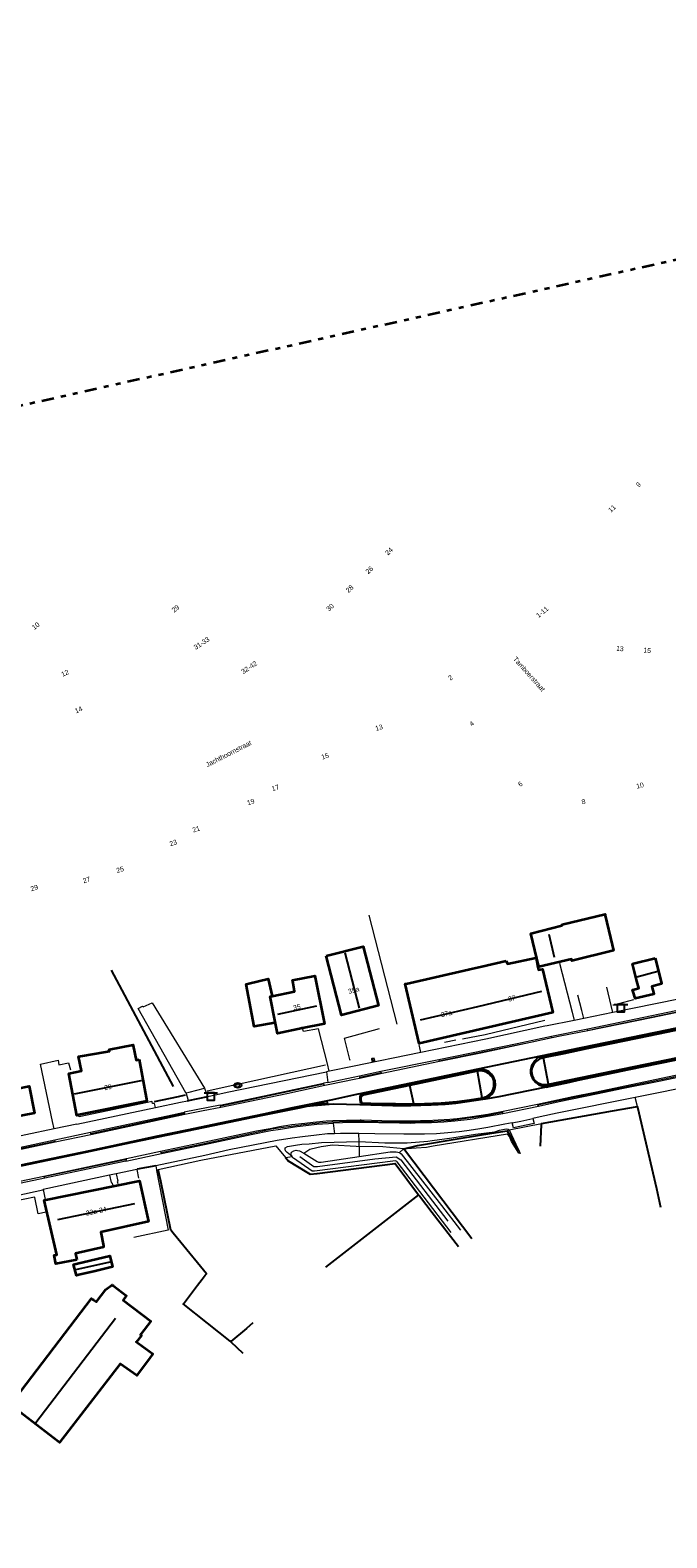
# Model space of a CAD drawing. Header units: metres. Extents: x 169249 to 194689, y 406250 to 412203.
# Tile 224 of 256: x 183950 to 184080, y 409754 to 410063. Entities that reach past the tile are written whole.
import ezdxf
from ezdxf.enums import TextEntityAlignment as Align

# ---------------------------------------------------------------- set-up
doc = ezdxf.new("R2010")
doc.units = ezdxf.units.M
doc.linetypes.add('BGT_NLCS_N264$0$AL-TEKENBLADGRENS', pattern=[11.5, 2.5, -1.5, 1, -1.5, 1, -1.5, 2.5])
doc.layers.get('0').update_dxf_attribs({"linetype": 'CONTINUOUS'})
for name, color, linetype, lineweight in [('BGT_NLCS_N264$0$B-WE-GW-TALUD_KRUIN-G', 252, 'CONTINUOUS', 18), ('BGT_NLCS_N264$0$B-WE-GW-TALUD_TEEN-G', 252, 'CONTINUOUS', 18), ('BGT_NLCS_N264$0$B-WE-GW-WATERGANG_INSTEEK-G', 252, 'CONTINUOUS', 18), ('BGT_NLCS_N264$0$B-WE-GW-WATERGANG_SLOOT_BODEM-G', 252, 'CONTINUOUS', 18), ('BGT_NLCS_N264$0$B-WE-IE-TERREINAFSCHEIDING_KUNSTMATIG_HEKWERK-G', 252, 'BGT_NLCS_N264$0$IE-TERREINAFSCHEIDING-KUNSTMATIG', 18), ('BGT_NLCS_N264$0$B-WE-IE-TERREINAFSCHEIDING_KUNSTMATIG_MUUR-G', 252, 'BGT_NLCS_N264$0$IE-TERREINAFSCHEIDING-KUNSTMATIG-DICHT', 18), ('BGT_NLCS_N264$0$B-WE-OG-TOPOGRAFIE_BEBOUWING-G', 252, 'CONTINUOUS', 35), ('BGT_NLCS_N264$0$B-WE-OG-TOPOGRAFIE_TERREIN_AGRARISCH-GV', 252, 'CONTINUOUS', 18), ('BGT_NLCS_N264$0$B-WE-OG-TOPOGRAFIE_TERREIN_ONBEGROEID-GV', 252, 'CONTINUOUS', 18), ('BGT_NLCS_N264$0$B-WE-OG-TOPOGRAFIE_WEG_BERM-GV', 252, 'CONTINUOUS', 18), ('BGT_NLCS_N264$0$B-WE-OG-TOPOGRAFIE_WEG_RIJWEG-GV', 252, 'CONTINUOUS', 18), ('BGT_NLCS_N264$0$B-WE-OG-TOPOGRAFIE_WEG_RIJWIELPAD-GV', 252, 'CONTINUOUS', 18), ('BGT_NLCS_N264$0$B-WE-OG-TOPOGRAFIE_WEG_VERHARD-G', 252, 'CONTINUOUS', 18), ('BGT_NLCS_N264$0$B-WE-OG-TOPOGRAFIE_WEG_VOETPAD-GV', 252, 'CONTINUOUS', 18), ('BGT_NLCS_N264$0$B-WE-VW-VERKEERSTEKEN_BORD-S', 252, 'CONTINUOUS', 25), ('BGT_NLCS_N264$0$X-XX-AL-TEKENBLADGRENS-G', 252, 'BGT_NLCS_N264$0$AL-TEKENBLADGRENS', 35), ('X-XX-AL-REFERENTIE-G', 7, 'CONTINUOUS', 18)]:
    doc.layers.add(name, color=color, linetype=linetype, lineweight=lineweight)
for name, color, linetype in [('BGT_NLCS_N264$0$B-WE-IE-TERREINAFSCHEIDING_KUNSTMATIG_HEKWERK_RASTER-G', 252, 'CONTINUOUS'), ('BGT_NLCS_N264$0$B-WE-KG-KADASTRAAL_NOK-G', 252, 'CONTINUOUS'), ('BGT_NLCS_N264$0$B-WE-KL-WATER_BRANDLEIDING_PUT-S', 252, 'CONTINUOUS'), ('BGT_NLCS_N264$0$B-WE-OG-TOPOGRAFIE_WEG_INRIT-GV', 252, 'CONTINUOUS'), ('BGT_NLCS_N264$0$B-WE-OG-TOPOGRAFIE_WEG_VERKEERSEILAND-GV', 252, 'CONTINUOUS'), ('BGT_NLCS_N264$0$B-WE-VH-VERHARDING_ROOSTER-G', 252, 'CONTINUOUS'), ('BGT_NLCS_N264$0$B-WE-VW-MARKERING-G', 252, 'CONTINUOUS'), ('BGT_NLCS_N264$0$Label_Nummeraanduidingreeks', 252, 'CONTINUOUS'), ('BGT_NLCS_N264$0$Label_Openbareruimte', 252, 'CONTINUOUS')]:
    doc.layers.add(name, color=color, linetype=linetype)
doc.styles.add('BGT_NLCS_N264$0$NLCS-ISO', font='NLCS-ISO.ttf')
doc.styles.add('BGT_NLCS_N264$0$STANDARD', font='txt')
doc.linetypes.add('BGT_NLCS_N264$0$IE-TERREINAFSCHEIDING-KUNSTMATIG', pattern='A,4,[82,NLCS.SHX,S=0.75,R=90,X=0,Y=0],4,-2', length=10)
doc.linetypes.add('BGT_NLCS_N264$0$IE-TERREINAFSCHEIDING-KUNSTMATIG-DICHT', pattern='A,8,-1,[82,NLCS.SHX,S=0.75,R=90,X=0,Y=0],-1', length=10)

# ---------------------------------------------------------------- blocks, each defined once
blk = doc.blocks.new('BGT_NLCS_N264$0$SVW-VERKEERSTEKEN_BORD_ANWB-SO')
blk.add_line((-1.375, 0), (1.375, 0))
at = {"flags": 128}
blk.add_lwpolyline([(-0.75, 0), (-0.75, -1.5), (0.75, -1.5), (0.75, 0)], close=True, dxfattribs=at)
blk = doc.blocks.new('BGT_NLCS_N264$0$SIE-WEG_STRAATPOT_BRANDKRAAN-SO')
blk.add_ellipse((0, 0), major_axis=(-0.729, 0), ratio=0.685994)
at = {"style": 'BGT_NLCS_N264$0$NLCS-ISO'}
blk.add_text('BR', height=0.4, dxfattribs=at).set_placement((-0.3, -0.15))
blk = doc.blocks.new('BGT_NLCS_N264')
at = {"layer": 'BGT_NLCS_N264$0$B-WE-GW-TALUD_KRUIN-G'}
blk.add_line((184048.09, 409837.34, 11.77), (184050.32, 409832.53, 11.29), dxfattribs=at)
at = {"layer": 'BGT_NLCS_N264$0$B-WE-GW-TALUD_TEEN-G'}
blk.add_polyline3d([(184050.32, 409832.53, 11.29), (184050.06, 409832.56, 11.33), (184048.57, 409834.98, 11.35), (184048.13, 409835.98, 11.43), (184047.83, 409836.38, 11.43), (184047.7, 409836.45, 11.44), (184032.52, 409833.97, 11.31), (184031.14, 409833.75, 11.3), (184029.05, 409833.57, 11.32), (184027.19, 409833.42, 11.34), (184026.47, 409833.47, 11.36)], dxfattribs=at)
at = {"layer": 'BGT_NLCS_N264$0$B-WE-GW-WATERGANG_INSTEEK-G'}
for points in [[(184025.58, 409832.72, 11.32), (184025.94, 409832.45, 11.33), (184034.2, 409821.83, 11.33), (184038.11, 409816.77, 11.32)], [(184036.17, 409816.28, 11.32), (184025.16, 409830.79, 11.34), (184025.03, 409830.89, 11.36), (184024.8, 409830.96, 11.36), (184008.19, 409828.85, 11.48), (184007.72, 409828.87, 11.49), (184003.87, 409831.56, 11.43), (184003.79, 409831.61, 11.43), (184003.61, 409831.91, 11.44)]]:
    blk.add_polyline3d(points, dxfattribs=at)
at = {"layer": 'BGT_NLCS_N264$0$B-WE-GW-WATERGANG_SLOOT_BODEM-G'}
blk.add_polyline3d([(184005.17, 409831.89, 10.64), (184008.07, 409829.84, 10.61), (184008.81, 409829.83, 10.61), (184020.54, 409831.37, 10.58), (184024.93, 409831.78, 10.56), (184025.91, 409831.17, 10.59), (184035.5, 409818.62, 10.66)], dxfattribs=at)
at = {"layer": 'BGT_NLCS_N264$0$B-WE-IE-TERREINAFSCHEIDING_KUNSTMATIG_HEKWERK-G'}
for p, q in [((184025.11, 409858.97, 11.84), (184019.4, 409881.36, 11.87)), ((184010.43, 409850.62, 11.94), (183992.73, 409846.72, 11.92)), ((183992.11, 409846.59, 11.92), (183986.23, 409845.29, 11.92)), ((183992.73, 409846.72, 11.92), (183992.11, 409846.59, 11.92)), ((184047.69, 409837.17, 11.74), (184048.4, 409835.83, 7.92))]:
    blk.add_line(p, q, dxfattribs=at)
blk.add_polyline3d([(184015.49, 409851.54, 11.97), (184015.44, 409851.76, 11.97), (184014.32, 409856.15, 12), (184021.5, 409858.1, 11.75)], dxfattribs=at)
at = {"layer": 'BGT_NLCS_N264$0$B-WE-IE-TERREINAFSCHEIDING_KUNSTMATIG_HEKWERK_RASTER-G'}
for p, q in [((183966.52, 409870.08, 11.62), (183979.27, 409846.22, 11.77)), ((184037.85, 409835.57, 11.56), (184044.51, 409836.65, 11.68)), ((184044.51, 409836.65, 11.68), (184047.65, 409837.15, 11.73)), ((184047.65, 409837.15, 11.73), (184048.4, 409835.83, 11.63)), ((184048.4, 409835.83, 11.63), (184050.02, 409832.99, 11.42)), ((184029.53, 409824.04, 11.41), (184010.42, 409809.19, 11.46)), ((183990.91, 409794.06, 11.65), (183990.92, 409794.06, 11.65))]:
    blk.add_line(p, q, dxfattribs=at)
for points in [[(183981.7, 409844.43, 11.91), (183980.3, 409844.13, 11.9), (183975.36, 409843.08, 11.87)], [(184054.72, 409838.62, 11.8), (184069.27, 409841.23, 11.61), (184074.35, 409842.12, 11.62)], [(184074.35, 409842.12, 11.62), (184074.38, 409842, 11.62), (184078.22, 409825.33, 11.26), (184079.04, 409821.47, 11.25)], [(184026.47, 409833.47, 11.36), (184029.29, 409834.16, 11.41), (184037.85, 409835.57, 11.56)], [(184054.51, 409833.99, 11.47), (184054.71, 409838.38, 11.79), (184054.72, 409838.62, 11.8)], [(184040.41, 409815.03, 11.46), (184026.66, 409833.22, 11.36), (184026.47, 409833.47, 11.36)], [(184002.23, 409831.66, 11.8), (184002.63, 409831.18, 11.77), (184002.8, 409830.97, 11.75), (184006.6, 409828.66, 11.67), (184007.29, 409828.23, 11.66), (184007.3, 409828.23, 11.65), (184008.77, 409828.42, 11.64), (184024.73, 409830.48, 11.45), (184024.75, 409830.45, 11.45), (184029.53, 409824.04, 11.41)], [(183990.92, 409794.06, 11.64), (183986.31, 409797.69, 11.77), (183981.29, 409801.66, 11.91), (183981.33, 409801.71, 11.91), (183984.26, 409805.51, 11.88), (183985.19, 409806.71, 11.87), (183985.82, 409807.53, 11.86), (183986.05, 409807.83, 11.86), (183980.84, 409814.24, 11.91), (183979.26, 409816.19, 11.92), (183978.79, 409816.76, 11.93), (183976.7, 409826.82, 11.94), (183976.2, 409829.24, 11.94)], [(184029.53, 409824.04, 11.41), (184029.72, 409823.8, 11.41), (184032.32, 409820.42, 11.4), (184037.69, 409813.47, 11.37)], [(183995.59, 409797.79, 11.36), (183994.24, 409796.66, 11.44), (183991.03, 409793.97, 11.64), (183990.92, 409794.06, 11.64)], [(183990.92, 409794.06, 11.65), (183991.08, 409793.9, 11.64), (183993.49, 409791.56, 11.49)]]:
    blk.add_polyline3d(points, dxfattribs=at)
at = {"layer": 'BGT_NLCS_N264$0$B-WE-IE-TERREINAFSCHEIDING_KUNSTMATIG_MUUR-G'}
blk.add_line((184037.12, 409855.7, 12.06), (184034.8, 409855.25, 12.06), dxfattribs=at)
for points in [[(184073.57, 409864, 11.79), (184069.41, 409862.93, 12.05), (184069.33, 409862.91, 12.05)], [(184055.36, 409859.74, 12.06), (184043.13, 409856.84, 12.06), (184038.53, 409855.96, 12.06)], [(183976.2, 409829.24, 11.94), (183984.93, 409831.12, 11.95), (184000.26, 409834.07, 11.96), (184002.23, 409831.66, 11.8)]]:
    blk.add_polyline3d(points, dxfattribs=at)
at = {"layer": 'BGT_NLCS_N264$0$B-WE-KG-KADASTRAAL_NOK-G'}
for p, q in [((184057.37, 409872.65, 17.55), (184056.24, 409877.41, 17.56)), ((184017.43, 409862.27, 18.71), (184014.45, 409873.61, 18.4)), ((184074.23, 409868.69, 13.95), (184078.49, 409869.84, 13.97)), ((184000.7, 409861.02, 19.2), (184008.68, 409862.74, 19.18)), ((183955.65, 409818.95, 19.29), (183971.4, 409822.22, 19.34)), ((183951.12, 409777.38, 17.3), (183967.43, 409798.76, 17.3))]:
    blk.add_line(p, q, dxfattribs=at)
for points in [[(184029.88, 409859.88, 19.07), (184041.62, 409862.65, 19.1), (184054.77, 409865.74, 19.13)], [(183959, 409844.71, 18.55), (183959, 409844.71, 18.55), (183972.72, 409847.45, 18.56), (183972.75, 409847.46, 18.57)], [(183959.33, 409808.7, 14.92), (183959.94, 409808.84, 14.92), (183966.36, 409810.32, 14.9)]]:
    blk.add_polyline3d(points, dxfattribs=at)
at = {"layer": 'BGT_NLCS_N264$0$B-WE-OG-TOPOGRAFIE_BEBOUWING-G'}
blk.add_line((183999.51, 409864.74, 15.54), (183999.52, 409864.69, 15.54), dxfattribs=at)
for points in [[(184069.19, 409875.28, 14.8), (184069.47, 409874.09, 14.82), (184060.91, 409872.01, 14.9), (184060.88, 409872.21, 14.89), (184060.86, 409872.3, 14.89), (184054.16, 409870.77, 14.62), (184052.52, 409877.56, 14.62), (184058.89, 409879.2, 14.54), (184058.91, 409879.34, 14.54), (184058.92, 409879.43, 14.54), (184067.7, 409881.55, 14.7), (184067.76, 409881.3, 14.7), (184069.19, 409875.28, 14.8)], [(184010.55, 409873.01, 16.33), (184018.15, 409874.93, 16.32), (184021.33, 409862.82, 16.38), (184013.73, 409860.82, 16.36), (184010.55, 409873.01, 16.33)], [(184047.48, 409871.99, 14.47), (184047.74, 409871.34, 14.65), (184053.5, 409872.6, 14.73), (184053.57, 409872.62, 14.73), (184053.96, 409870.68, 15.32), (184054.07, 409870.11, 15.49), (184054.89, 409870.27, 15.5), (184057.02, 409861.41, 15.3), (184029.63, 409855.01, 15.26), (184026.8, 409867.24, 14.4), (184026.99, 409867.28, 14.4), (184039.75, 409870.21, 14.45), (184039.81, 409870.23, 14.45), (184040.02, 409870.27, 14.45), (184042.44, 409870.83, 14.46), (184047.48, 409871.99, 14.47)], [(184077.95, 409872.5, 13.48), (184079.26, 409867.38, 13.4), (184079.3, 409867.24, 13.4), (184079.29, 409867.24, 13.4), (184077.31, 409866.7, 13.39), (184077.68, 409865.25, 13.13), (184077.7, 409865.14, 13.11), (184073.88, 409864.27, 13.1), (184073.86, 409864.33, 13.11), (184073.47, 409865.63, 13.38), (184073.35, 409866.03, 13.46), (184073.37, 409866.03, 13.46), (184074.64, 409866.37, 13.47), (184074.24, 409867.85, 13.48), (184073.3, 409871.35, 13.5), (184073.56, 409871.42, 13.5), (184077.95, 409872.5, 13.48)], [(184000.09, 409859.3, 15.14), (183995.82, 409858.52, 14.27), (183994.17, 409867.19, 14.21), (183994.29, 409867.22, 14.24), (183994.74, 409867.32, 14.37), (183998.73, 409868.27, 15.54), (183999.51, 409864.74, 15.54)], [(183999.51, 409864.74, 15.55), (184004.13, 409865.68, 15.47), (184003.8, 409867.42, 14.72), (184003.74, 409867.75, 14.58), (184003.69, 409868, 14.48), (184008.23, 409868.9, 14.54), (184010.26, 409859.08, 15.63), (184005.74, 409858.16, 15.63)], [(184005.74, 409858.16, 15.63), (184000.6, 409857.11, 15.62), (184000.12, 409859.49, 15.6), (183999.1, 409864.66, 15.56), (183999.47, 409864.74, 15.55), (183999.51, 409864.74, 15.55)], [(183959.89, 409840.39, 15.15), (183959.52, 409840.31, 15.15), (183957.87, 409848.89, 15.12), (183960.47, 409849.44, 15.09), (183959.85, 409852.35, 14.95), (183963.5, 409852.99, 14.95), (183966.18, 409853.46, 14.95), (183966.17, 409853.54, 14.94), (183966.11, 409853.82, 14.94), (183971.03, 409854.78, 14.94), (183971.07, 409854.57, 14.95), (183971.67, 409851.61, 15.07), (183971.91, 409851.66, 15.07), (183972.28, 409851.74, 15.07)], [(183972.28, 409851.74, 15.07), (183973.86, 409843.24, 15.16), (183959.89, 409840.39, 15.15)], [(183944.4, 409845.22, 14.99), (183949.75, 409846.27, 15.03), (183950.81, 409840.75, 14.95), (183939.89, 409838.65, 14.87), (183938.84, 409844.02, 15.05), (183939.01, 409844.05, 15.05), (183938.36, 409847.45, 14.99), (183943.76, 409848.5, 14.95), (183944.4, 409845.22, 14.99)], [(183959.48, 409810.71, 13.58), (183955.19, 409809.87, 13.56), (183954.89, 409811.68, 13.74), (183955.42, 409811.76, 13.89), (183952.82, 409822.92, 15.88), (183972.37, 409826.88, 15.82), (183974.21, 409818.55, 15.73), (183964.42, 409816.39, 15.65), (183964.94, 409813.56, 13.84), (183964.98, 409813.31, 13.68), (183959.23, 409812.01, 13.69), (183959.48, 409810.71, 13.58)], [(183960.21, 409807.67, 14.45), (183959.44, 409807.49, 14.45), (183958.86, 409809.76, 14.51), (183959.68, 409809.96, 14.51), (183966.26, 409811.54, 14.49), (183966.3, 409811.54, 14.49), (183966.79, 409809.26, 14.44), (183962.96, 409808.34, 14.45), (183960.21, 409807.67, 14.45)], [(183962.81, 409802.6, 15.17), (183962.91, 409802.52, 15.2), (183963.52, 409802.11, 15.4), (183963.65, 409802.33, 14.76), (183965.42, 409804.62, 14.36), (183966.76, 409805.55, 14.18), (183966.9, 409805.45, 14.18), (183966.99, 409805.38, 14.18), (183969.68, 409803.35, 14.17), (183969.65, 409803.3, 14.17), (183969.02, 409802.44, 14.27), (183974.64, 409798.16, 14.29), (183974.66, 409798.14, 14.29), (183972.6, 409795.46, 14.73), (183972.55, 409795.37, 14.93), (183972.54, 409795.34, 15), (183972.65, 409795.28, 14.99), (183972.75, 409795.23, 14.99), (183971.7, 409793.9, 14.93), (183971.69, 409793.89, 14.93), (183972.05, 409793.63, 14.85), (183975.09, 409791.44, 14.25), (183974.53, 409790.7, 14.26), (183971.92, 409787.23, 14.3), (183971.77, 409787.03, 14.3), (183968.4, 409789.42, 14.94), (183955.95, 409773.24, 14.93), (183955.67, 409773.46, 14.93), (183945.89, 409781.01, 15.03), (183962.54, 409802.78, 15.08), (183962.81, 409802.6, 15.17)]]:
    blk.add_polyline3d(points, dxfattribs=at)
at = {"layer": 'BGT_NLCS_N264$0$B-WE-OG-TOPOGRAFIE_TERREIN_AGRARISCH-GV'}
blk.add_line((184044.51, 409836.65, 11.68), (184044.51, 409836.65, 11.67), dxfattribs=at)
at = {"layer": 'BGT_NLCS_N264$0$B-WE-OG-TOPOGRAFIE_TERREIN_ONBEGROEID-GV', "linetype": 'Continuous'}
for p, q in [((183966.2, 409828.04, 11.97), (183952.63, 409825.09, 12.01)), ((183967.57, 409828.33, 11.96), (183966.2, 409828.04, 11.97)), ((183971.79, 409829.25, 11.95), (183967.57, 409828.33, 11.96)), ((183971.9, 409829.27, 11.95), (183971.79, 409829.25, 11.95)), ((183952.63, 409825.09, 12.01), (183952.57, 409825.08, 12.01))]:
    blk.add_line(p, q, dxfattribs=at)
at = {"layer": 'BGT_NLCS_N264$0$B-WE-OG-TOPOGRAFIE_WEG_BERM-GV'}
for p, q in [((184074.35, 409842.12, 11.62), (184073.89, 409843.98, 11.84)), ((184017.31, 409834.94, 11.82), (184017.29, 409836.61, 11.93)), ((184037.85, 409835.57, 11.56), (184044.51, 409836.65, 11.68)), ((184044.51, 409836.65, 11.68), (184047.65, 409837.15, 11.73)), ((184047.65, 409837.15, 11.73), (184048.09, 409837.34, 11.77)), ((184048.09, 409837.34, 11.77), (184054.72, 409838.62, 11.8)), ((184017.33, 409833.96, 11.45), (184017.31, 409834.94, 11.82)), ((184017.33, 409833.96, 11.45), (184017.35, 409831.87, 11.33)), ((183975.66, 409829.95, 11.91), (183975.82, 409829.15, 11.91)), ((184002.23, 409831.66, 11.8), (184003.61, 409831.91, 11.44)), ((183975.82, 409829.15, 11.91), (183976.2, 409829.24, 11.94))]:
    blk.add_line(p, q, dxfattribs=at)
for points in [[(184073.89, 409843.98, 11.84), (184057.9, 409840.77, 11.84), (184054.43, 409840.01, 11.86), (184052.91, 409839.68, 11.87)], [(184048.71, 409838.79, 11.88), (184047.2, 409838.49, 11.88), (184043.73, 409837.83, 11.88), (184041.63, 409837.47, 11.91), (184039.37, 409837.14, 11.92), (184037.8, 409836.93, 11.92), (184035.52, 409836.72, 11.93), (184033.2, 409836.56, 11.93), (184030.7, 409836.49, 11.96), (184026.52, 409836.47, 11.94), (184020.53, 409836.56, 11.9), (184017.29, 409836.61, 11.93)], [(184052.91, 409839.68, 11.87), (184053.21, 409838.64, 11.72), (184048.97, 409837.77, 11.79), (184048.71, 409838.79, 11.88)], [(184012.26, 409836.55, 11.94), (184010.86, 409836.51, 11.95), (184008.59, 409836.24, 11.96), (184005.75, 409835.94, 11.94), (184003.6, 409835.65, 11.96), (184000.56, 409835.13, 11.95), (183990.72, 409833.22, 11.91), (183985.76, 409832.11, 11.9), (183975.66, 409829.95, 11.91)], [(184017.29, 409836.61, 11.93), (184016.47, 409836.62, 11.94), (184013.51, 409836.6, 11.93), (184012.26, 409836.55, 11.94)], [(184017.31, 409834.94, 11.82), (184017.36, 409834.94, 11.82), (184022.6, 409834.69, 11.83), (184027.2, 409834.7, 11.84), (184031.42, 409835.05, 11.83), (184032.33, 409835.18, 11.83), (184036.35, 409835.74, 11.82), (184041.19, 409836.43, 11.84), (184045.12, 409836.96, 11.79), (184046.11, 409837.27, 11.78), (184047.11, 409837.48, 11.77), (184047.61, 409837.54, 11.77), (184047.89, 409837.48, 11.78), (184048.09, 409837.34, 11.77)], [(184003.61, 409831.91, 11.44), (184002.59, 409832.69, 11.8), (184002.27, 409833.05, 11.94), (184002.19, 409833.37, 12.03), (184002.19, 409833.66, 12.06), (184002.65, 409833.92, 12.07), (184004.27, 409834.23, 12.01), (184005.57, 409834.39, 11.99), (184007.09, 409834.47, 11.92), (184009.61, 409834.72, 11.89), (184017.31, 409834.94, 11.82)], [(184003.61, 409831.91, 11.44), (184003.38, 409832.31, 11.44), (184003.51, 409832.76, 11.45), (184003.94, 409833.04, 11.46), (184004.42, 409833.19, 11.47), (184004.69, 409833.12, 11.47), (184005.15, 409833.01, 11.47), (184005.99, 409832.56, 11.42)], [(184005.99, 409832.56, 11.42), (184007.24, 409833.38, 11.63), (184008.7, 409833.73, 11.68), (184009.54, 409833.9, 11.65), (184011.87, 409834.27, 11.61), (184016.72, 409833.97, 11.46), (184017.33, 409833.96, 11.45)], [(184005.99, 409832.56, 11.42), (184008.72, 409830.85, 11.37), (184008.99, 409830.72, 11.36), (184009.54, 409830.71, 11.36), (184017.35, 409831.87, 11.33)], [(184026.47, 409833.47, 11.36), (184022.21, 409833.89, 11.38), (184017.33, 409833.96, 11.45)], [(184017.35, 409831.87, 11.33), (184023.66, 409832.81, 11.3), (184024.95, 409832.87, 11.31), (184025.58, 409832.72, 11.32)], [(184025.58, 409832.72, 11.32), (184026.32, 409833.34, 11.36), (184026.47, 409833.47, 11.36)]]:
    blk.add_polyline3d(points, dxfattribs=at)
at = {"layer": 'BGT_NLCS_N264$0$B-WE-OG-TOPOGRAFIE_WEG_INRIT-GV'}
for p, q in [((183982.19, 409843.32, 11.97), (183982.36, 409843.36, 11.98)), ((183982.36, 409843.36, 11.98), (183986.32, 409844.2, 12.01)), ((183975.66, 409829.95, 11.91), (183971.9, 409829.27, 11.95))]:
    blk.add_line(p, q, dxfattribs=at)
at = {"layer": 'BGT_NLCS_N264$0$B-WE-OG-TOPOGRAFIE_WEG_RIJWEG-GV'}
for p, q in [((184033.77, 409851.35, 11.76), (184022.05, 409848.92, 11.78)), ((184022.05, 409848.92, 11.78), (184017.43, 409847.86, 11.8)), ((184046.86, 409841.16, 11.78), (184053.84, 409842.64, 11.76)), ((183981.63, 409840.47, 11.78), (183962.39, 409836.35, 11.87)), ((183962.39, 409836.35, 11.87), (183955.06, 409834.85, 11.84)), ((183969.66, 409831.47, 11.84), (183976.64, 409832.96, 11.81)), ((183952.77, 409827.86, 11.87), (183969.66, 409831.47, 11.84)), ((183941.71, 409825.52, 11.91), (183952.77, 409827.86, 11.87))]:
    blk.add_line(p, q, dxfattribs=at)
for points in [[(184101.92, 409865.41, 11.62), (184086.73, 409862.27, 11.62), (184077.23, 409860.29, 11.62), (184064.17, 409857.66, 11.69)], [(184064.17, 409857.66, 11.69), (184058.54, 409856.56, 11.71), (184056.85, 409856.22, 11.72)], [(184056.85, 409856.22, 11.72), (184042.29, 409853.08, 11.76), (184033.77, 409851.35, 11.76)], [(184053.84, 409842.64, 11.76), (184061.13, 409844.16, 11.74), (184065.95, 409845.16, 11.73), (184081.79, 409848.45, 11.68), (184088.55, 409849.86, 11.65)], [(184010.3, 409846.46, 11.77), (184002.51, 409844.75, 11.82), (183988.98, 409841.95, 11.88)], [(184017.43, 409847.86, 11.8), (184016.66, 409847.71, 11.79), (184010.99, 409846.59, 11.77), (184010.3, 409846.46, 11.77)], [(183988.98, 409841.95, 11.88), (183985.36, 409841.27, 11.79), (183981.63, 409840.47, 11.78)], [(183976.64, 409832.96, 11.81), (183985.76, 409834.87, 11.8), (183996.32, 409837.14, 11.83), (183999.12, 409837.65, 11.82), (184001.04, 409838, 11.82), (184003.57, 409838.42, 11.82), (184006.18, 409838.74, 11.82), (184007.95, 409838.91, 11.82), (184010.57, 409839.21, 11.83), (184011.92, 409839.24, 11.82), (184017.57, 409839.37, 11.81), (184017.77, 409839.38, 11.81), (184024.12, 409839.21, 11.81), (184025.65, 409839.2, 11.81), (184027.73, 409839.19, 11.8), (184029.91, 409839.24, 11.8), (184031.24, 409839.27, 11.8), (184033.51, 409839.38, 11.8), (184035.91, 409839.56, 11.8), (184037.42, 409839.69, 11.8), (184040.47, 409840.08, 11.79), (184043.72, 409840.59, 11.79), (184046.86, 409841.16, 11.78)], [(183955.06, 409834.85, 11.84), (183947.44, 409833.21, 11.86), (183940.73, 409831.76, 11.88)]]:
    blk.add_polyline3d(points, dxfattribs=at)
at = {"layer": 'BGT_NLCS_N264$0$B-WE-OG-TOPOGRAFIE_WEG_RIJWIELPAD-GV'}
for p, q in [((184064.15, 409858.06, 11.87), (184101.87, 409865.89, 11.76)), ((184092.4, 409866.12, 11.8), (184069.29, 409861.4, 11.84)), ((184069.29, 409861.4, 11.84), (184063.35, 409860.17, 11.87)), ((184056.72, 409856.52, 11.9), (184064.15, 409858.06, 11.87)), ((184064.17, 409857.66, 11.69), (184064.17, 409857.73, 11.76)), ((184056.8, 409856.26, 11.88), (184056.72, 409856.52, 11.9)), ((184056.8, 409856.26, 11.88), (184056.85, 409856.22, 11.72)), ((184029.98, 409853.22, 11.95), (184015.96, 409850.31, 11.95)), ((184021.78, 409849.36, 11.95), (184033.68, 409851.77, 11.93)), ((184033.68, 409851.77, 11.93), (184033.73, 409851.5, 11.89)), ((184033.77, 409851.35, 11.76), (184033.73, 409851.5, 11.89)), ((184011.21, 409849.38, 11.94), (184010.65, 409849.26, 11.95)), ((184010.65, 409849.26, 11.95), (184010.93, 409847.07, 11.94)), ((184010.93, 409847.07, 11.94), (184017.44, 409848.44, 11.94)), ((184017.43, 409847.86, 11.8), (184017.47, 409848.11, 11.95)), ((184017.44, 409848.44, 11.94), (184021.78, 409849.36, 11.95)), ((184017.44, 409848.44, 11.94), (184017.47, 409848.11, 11.95)), ((184017.47, 409848.11, 11.95), (184021.86, 409849.09, 11.94)), ((184021.86, 409849.09, 11.94), (184021.78, 409849.36, 11.95)), ((184022.05, 409848.92, 11.78), (184021.86, 409849.09, 11.94)), ((184010.93, 409847.07, 11.94), (184010.04, 409846.88, 11.93)), ((184010.04, 409846.88, 11.93), (184010.07, 409846.73, 11.94)), ((183988.9, 409842.39, 11.99), (183981.48, 409840.97, 11.87)), ((183988.91, 409842.18, 11.98), (183988.9, 409842.39, 11.99)), ((183988.98, 409841.95, 11.88), (183988.91, 409842.18, 11.98)), ((184054.05, 409842.15, 11.8), (184046.76, 409840.65, 11.84)), ((184053.84, 409842.64, 11.76), (184053.88, 409842.46, 11.83)), ((184053.88, 409842.46, 11.83), (184054.05, 409842.15, 11.8)), ((183981.55, 409840.72, 11.83), (183962.37, 409836.56, 11.99)), ((183981.48, 409840.97, 11.87), (183981.55, 409840.72, 11.83)), ((183981.63, 409840.47, 11.78), (183981.55, 409840.72, 11.83)), ((184011.99, 409838.7, 11.92), (184012.26, 409836.55, 11.94)), ((184046.76, 409840.94, 11.91), (184046.86, 409841.16, 11.78)), ((184046.76, 409840.65, 11.84), (184046.76, 409840.94, 11.91)), ((183954.85, 409837.52, 11.96), (183939.15, 409834.2, 12.02)), ((183959.54, 409838.51, 11.95), (183954.85, 409837.52, 11.96)), ((183954.99, 409835.32, 11.95), (183962.34, 409836.88, 11.99)), ((183962.37, 409836.56, 11.99), (183962.34, 409836.88, 11.99)), ((183962.37, 409836.56, 11.99), (183962.39, 409836.35, 11.87)), ((183955.1, 409834.97, 11.95), (183954.99, 409835.32, 11.95)), ((183955.06, 409834.85, 11.84), (183955.1, 409834.97, 11.95)), ((183969.52, 409830.95, 11.93), (183976.88, 409832.48, 11.9)), ((183976.76, 409832.72, 11.86), (183976.64, 409832.96, 11.81)), ((183976.88, 409832.48, 11.9), (183976.76, 409832.72, 11.86)), ((183969.66, 409831.47, 11.84), (183969.65, 409831.34, 11.87)), ((183952.79, 409827.73, 11.88), (183952.77, 409827.86, 11.87)), ((183952.95, 409827.42, 11.98), (183952.79, 409827.73, 11.88)), ((183943.4, 409823.1, 12.02), (183952.57, 409825.08, 12.01))]:
    blk.add_line(p, q, dxfattribs=at)
for points in [[(184064.17, 409857.73, 11.76), (184065.59, 409858.02, 11.85), (184077.14, 409860.46, 11.85), (184093.31, 409863.81, 11.78), (184101.9, 409865.65, 11.69)], [(184061.38, 409859.76, 11.88), (184055.85, 409858.66, 11.89), (184055.38, 409858.56, 11.9), (184043.29, 409855.96, 11.93), (184029.98, 409853.22, 11.95)], [(184063.35, 409860.17, 11.87), (184061.74, 409859.84, 11.88), (184061.38, 409859.76, 11.88)], [(184064.17, 409857.73, 11.76), (184064.17, 409857.79, 11.83), (184064.15, 409858.06, 11.87)], [(184033.68, 409851.77, 11.93), (184049.69, 409855.07, 11.91), (184056.72, 409856.52, 11.9)], [(184033.73, 409851.5, 11.89), (184043.32, 409853.47, 11.87), (184052.78, 409855.41, 11.88), (184056.8, 409856.26, 11.88)], [(184015.96, 409850.31, 11.95), (184011.27, 409849.39, 11.94), (184011.21, 409849.38, 11.94)], [(184053.88, 409842.46, 11.83), (184061.86, 409844.09, 11.83), (184079.57, 409847.76, 11.8), (184088.36, 409849.6, 11.8)], [(184088.25, 409849.25, 11.78), (184078.7, 409847.28, 11.81), (184071.5, 409845.82, 11.82), (184065.98, 409844.68, 11.83), (184058.34, 409843.07, 11.81), (184054.05, 409842.15, 11.8)], [(183988.9, 409842.39, 11.99), (184002.04, 409845.2, 11.96), (184010.04, 409846.88, 11.93)], [(184010.07, 409846.73, 11.94), (183992.58, 409842.97, 12.02), (183988.91, 409842.18, 11.98)], [(184010.3, 409846.46, 11.77), (184010.1, 409846.57, 11.94), (184010.07, 409846.73, 11.94)], [(183962.34, 409836.88, 11.99), (183979.02, 409840.41, 11.87), (183981.48, 409840.97, 11.87)], [(183976.76, 409832.72, 11.86), (183977.05, 409832.78, 11.89), (183985.57, 409834.57, 11.87), (183995.35, 409836.67, 11.93), (183997.96, 409837.24, 11.91), (183999.42, 409837.52, 11.91), (184001.29, 409837.81, 11.91), (184003.42, 409838.12, 11.92), (184005.91, 409838.47, 11.92), (184008.35, 409838.74, 11.92), (184009.83, 409838.87, 11.92), (184011.73, 409838.97, 11.92), (184011.95, 409838.98, 11.92), (184014.67, 409839.09, 11.92), (184018.37, 409839.13, 11.87), (184023.94, 409839, 11.9), (184027.58, 409838.96, 11.91), (184029.63, 409838.98, 11.91), (184031.36, 409839.03, 11.9), (184034.05, 409839.16, 11.9), (184036.26, 409839.36, 11.9), (184038.27, 409839.58, 11.9), (184042.87, 409840.23, 11.9), (184046.76, 409840.94, 11.91)], [(183976.88, 409832.48, 11.9), (183985.67, 409834.34, 11.88), (183995.2, 409836.37, 11.92), (183999.26, 409837.18, 11.92), (184001.23, 409837.49, 11.93), (184004.09, 409837.96, 11.91), (184006.39, 409838.25, 11.91), (184008.7, 409838.5, 11.92), (184011.08, 409838.67, 11.92), (184011.99, 409838.7, 11.92)], [(184046.76, 409840.65, 11.84), (184040.06, 409839.47, 11.89), (184036.95, 409839.11, 11.89), (184034.67, 409838.91, 11.89), (184032.19, 409838.78, 11.89), (184029.85, 409838.75, 11.9), (184027.8, 409838.66, 11.91), (184025.63, 409838.68, 11.91), (184017.13, 409838.82, 11.92), (184013.9, 409838.77, 11.93), (184011.99, 409838.7, 11.92)], [(184048.71, 409838.79, 11.88), (184050.46, 409839.14, 11.88), (184052.91, 409839.68, 11.87)], [(183940.8, 409832.27, 12.01), (183947.67, 409833.74, 11.96), (183954.99, 409835.32, 11.95)], [(183955.1, 409834.97, 11.95), (183948.43, 409833.57, 11.98), (183940.92, 409831.98, 12.01)], [(183969.65, 409831.34, 11.87), (183969.38, 409831.22, 11.94), (183953.11, 409827.75, 11.97), (183952.79, 409827.73, 11.88)], [(183969.52, 409830.95, 11.93), (183965.91, 409830.18, 11.94), (183952.95, 409827.42, 11.98)], [(183969.65, 409831.34, 11.87), (183969.64, 409831.2, 11.91), (183969.52, 409830.95, 11.93)], [(183952.95, 409827.42, 11.98), (183948.1, 409826.4, 11.98), (183941.65, 409825.03, 11.99)]]:
    blk.add_polyline3d(points, dxfattribs=at)
at = {"layer": 'BGT_NLCS_N264$0$B-WE-OG-TOPOGRAFIE_WEG_VERHARD-G'}
for p, q in [((184005.74, 409858.16, 12.04), (184005.65, 409858.46, 12.04)), ((183982.36, 409843.36, 11.98), (183981.88, 409844.91, 11.92)), ((183992.7, 409846.84, 12), (183992.73, 409846.72, 12)), ((183959.89, 409840.39, 11.99), (183959.88, 409840.45, 11.99)), ((183971.79, 409829.25, 11.95), (183972.17, 409827.45, 11.95)), ((183952.63, 409825.09, 12.01), (183953.02, 409823.08, 11.97))]:
    blk.add_line(p, q, dxfattribs=at)
for points in [[(184058.4, 409871.51, 12.07), (184060.95, 409861.45, 11.91), (184061.38, 409859.76, 11.88)], [(184069.29, 409861.4, 11.84), (184068.94, 409862.85, 11.88), (184068.05, 409866.58, 11.97)], [(183981.88, 409844.91, 11.92), (183981.86, 409844.95, 11.92), (183972.1, 409862.22, 11.67), (183972.94, 409862.66, 11.68), (183973.11, 409862.56, 11.68), (183974.95, 409863.35, 11.68), (183985.68, 409845.89, 11.96)], [(184063.35, 409860.17, 11.87), (184062.94, 409861.8, 11.91), (184062.15, 409864.97, 11.99)], [(184011.21, 409849.38, 11.94), (184010.84, 409850.88, 11.95), (184009.04, 409858.07, 11.97), (184005.94, 409857.47, 12.04), (184005.74, 409858.16, 12.04)], [(184029.98, 409853.22, 11.95), (184029.72, 409854.49, 11.95), (184029.66, 409854.77, 11.95)], [(183954.85, 409837.52, 11.96), (183954.53, 409839.05, 11.93), (183952.04, 409850.83, 11.71), (183955.7, 409851.61, 11.8), (183955.84, 409850.68, 11.83), (183957.78, 409851.1, 11.9), (183958.19, 409849.64, 11.92)], [(183981.88, 409844.91, 11.92), (183982.55, 409845.08, 11.92), (183985.68, 409845.89, 11.96)], [(183985.68, 409845.89, 11.96), (183985.75, 409845.71, 11.97), (183986.32, 409844.2, 12.01)], [(183992.11, 409846.59, 12.02), (183992.08, 409846.72, 12.02), (183992.7, 409846.84, 12)], [(183992.73, 409846.72, 12), (183992.84, 409846.24, 11.98), (183992.23, 409846.11, 12.01), (183992.11, 409846.59, 12.02)], [(183975.6, 409841.92, 11.9), (183975.4, 409842.76, 11.94), (183974.98, 409842.76, 11.98), (183974.91, 409843.08, 11.96), (183974.89, 409843.16, 11.96), (183974, 409842.97, 11.97), (183959.99, 409840.01, 12.03), (183959.89, 409840.39, 11.99)], [(183966.2, 409828.04, 11.97), (183966.55, 409826.57, 12.23), (183966.67, 409826.56, 12.17), (183966.9, 409826, 12.42)], [(183967.57, 409828.33, 11.96), (183967.89, 409826.8, 12.14), (183967.77, 409826.76, 12.14), (183967.92, 409826.32, 12.25)], [(183975.82, 409829.15, 11.91), (183975.84, 409829.03, 11.91), (183978.25, 409816.79, 11.92), (183971.17, 409815.26, 11.99)], [(183953.26, 409820.45, 12.08), (183951.59, 409820.11, 12.02), (183950.88, 409823.49, 12.1), (183950.86, 409823.57, 12.1), (183946.89, 409822.76, 12.12), (183943.78, 409822.12, 12.13), (183943.27, 409812.21, 12.08), (183945.39, 409802.12, 12.11), (183944.85, 409801.94, 12.11)]]:
    blk.add_polyline3d(points, dxfattribs=at)
at = {"layer": 'BGT_NLCS_N264$0$B-WE-OG-TOPOGRAFIE_WEG_VERKEERSEILAND-GV'}
for p, q in [((184056.1, 409846.72, 11.93), (184055.07, 409852.08, 11.96)), ((184041.55, 409849.34, 11.95), (184027.75, 409846.46, 11.97)), ((184042.55, 409843.93, 11.97), (184041.55, 409849.34, 11.95)), ((184028.56, 409842.7, 11.98), (184027.75, 409846.46, 11.97))]:
    blk.add_line(p, q, dxfattribs=at)
for points in [[(184087.39, 409859.11, 11.67), (184060.96, 409853.6, 11.72), (184059.24, 409853.22, 11.74), (184053.9, 409852.07, 11.82), (184053.3, 409851.5, 11.83), (184052.64, 409850.44, 11.87), (184052.43, 409849.62, 11.88), (184052.45, 409849.05, 11.88), (184052.58, 409848.41, 11.88), (184052.76, 409848.02, 11.88), (184053.03, 409847.59, 11.88), (184053.54, 409847.05, 11.87), (184054.14, 409846.6, 11.85), (184054.75, 409846.37, 11.82), (184055.43, 409846.29, 11.8), (184060.47, 409847.34, 11.78), (184062.98, 409847.86, 11.77), (184082.61, 409851.97, 11.69)], [(184118.29, 409865.18, 11.81), (184109.23, 409863.32, 11.82), (184101.27, 409861.7, 11.82), (184076.58, 409856.57, 11.85), (184063.98, 409853.92, 11.88), (184059.29, 409852.95, 11.93), (184055.07, 409852.08, 11.96)], [(184056.1, 409846.72, 11.93), (184060.41, 409847.6, 11.92), (184089.24, 409853.52, 11.8), (184110.36, 409857.9, 11.78), (184119.23, 409859.73, 11.77)], [(184055.07, 409852.08, 11.96), (184054.62, 409851.96, 11.96), (184054.38, 409851.88, 11.97), (184053.95, 409851.64, 11.97), (184053.57, 409851.34, 11.97), (184053.09, 409850.78, 11.98), (184052.89, 409850.39, 12.01), (184052.7, 409849.95, 12.01), (184052.62, 409849.44, 12.01), (184052.72, 409848.86, 12), (184052.87, 409848.38, 12), (184053.06, 409847.9, 12), (184053.36, 409847.49, 11.98), (184053.7, 409847.19, 11.97), (184054.16, 409846.9, 11.96), (184054.67, 409846.74, 11.97), (184055.11, 409846.63, 11.94), (184055.58, 409846.62, 11.93), (184056.1, 409846.72, 11.93)], [(184023.2, 409842.47, 11.87), (184027.26, 409842.46, 11.84), (184030.06, 409842.5, 11.84), (184033.62, 409842.65, 11.8), (184036.9, 409842.93, 11.79), (184039.83, 409843.27, 11.8), (184042.15, 409843.64, 11.84), (184043.35, 409843.9, 11.85), (184043.56, 409843.97, 11.85), (184043.77, 409844.04, 11.85), (184044.05, 409844.2, 11.85), (184044.43, 409844.57, 11.85), (184044.87, 409845.1, 11.86), (184045.14, 409845.74, 11.87), (184045.28, 409846.48, 11.87), (184045.19, 409847.36, 11.87), (184044.85, 409848.22, 11.87), (184044.44, 409848.76, 11.87), (184043.92, 409849.27, 11.85), (184043.41, 409849.54, 11.85), (184042.67, 409849.74, 11.83), (184030.11, 409847.21, 11.81), (184018.26, 409844.69, 11.89), (184018.06, 409844.65, 11.89), (184017.89, 409844.58, 11.89), (184017.67, 409844.46, 11.89), (184017.51, 409844.17, 11.89), (184017.46, 409843.84, 11.9), (184017.47, 409843.58, 11.9), (184017.47, 409843.52, 11.89), (184017.55, 409843.11, 11.89), (184017.68, 409842.85, 11.88), (184017.89, 409842.69, 11.87), (184018.26, 409842.59, 11.87), (184023.2, 409842.47, 11.87)], [(184042.55, 409843.93, 11.97), (184043.04, 409844.06, 11.99), (184043.17, 409844.09, 11.98), (184043.48, 409844.21, 11.98), (184043.93, 409844.55, 12), (184044.26, 409844.84, 12), (184044.59, 409845.18, 12), (184044.78, 409845.67, 12), (184044.96, 409846.19, 12), (184044.96, 409846.75, 12), (184044.92, 409847.4, 12), (184044.79, 409847.82, 11.99), (184044.57, 409848.2, 11.99), (184044.19, 409848.58, 12), (184043.87, 409848.87, 12), (184043.47, 409849.11, 12), (184043.04, 409849.33, 12.01), (184042.3, 409849.43, 11.98), (184041.55, 409849.34, 11.95)], [(184027.75, 409846.46, 11.97), (184018.26, 409844.48, 12.02), (184018.09, 409844.4, 12.03), (184017.93, 409844.29, 12.03), (184017.8, 409844.14, 12.04), (184017.7, 409843.92, 12.04), (184017.66, 409843.72, 12.04), (184017.7, 409843.39, 12.04), (184017.77, 409843.18, 12.04), (184017.84, 409842.96, 12.04), (184017.99, 409842.84, 12.04)], [(184017.99, 409842.84, 12.04), (184019.75, 409842.78, 11.98), (184024.78, 409842.72, 12.01), (184028.56, 409842.7, 11.98)], [(184028.56, 409842.7, 11.98), (184030.76, 409842.75, 11.96), (184034.15, 409842.89, 11.96), (184037.36, 409843.16, 11.94), (184039.94, 409843.48, 11.93), (184042.55, 409843.93, 11.97)]]:
    blk.add_polyline3d(points, dxfattribs=at)
at = {"layer": 'BGT_NLCS_N264$0$B-WE-OG-TOPOGRAFIE_WEG_VOETPAD-GV'}
for p, q in [((184089.17, 409847.08, 11.81), (184073.89, 409843.98, 11.84)), ((183959.54, 409838.51, 11.95), (183975.6, 409841.92, 11.9))]:
    blk.add_line(p, q, dxfattribs=at)
for points in [[(183986.32, 409844.2, 12.01), (183990.33, 409845.04, 12.01), (184010.65, 409849.26, 11.95)], [(183975.6, 409841.92, 11.9), (183980.75, 409843.01, 11.89), (183982.19, 409843.32, 11.97)]]:
    blk.add_polyline3d(points, dxfattribs=at)
at = {"layer": 'BGT_NLCS_N264$0$B-WE-VH-VERHARDING_ROOSTER-G'}
blk.add_polyline3d([(184020.39, 409851.96, 12), (184019.95, 409851.88, 11.99), (184020.04, 409851.45, 11.99), (184020.48, 409851.53, 11.99), (184020.39, 409851.96, 12)], dxfattribs=at)
at = {"layer": 'BGT_NLCS_N264$0$B-WE-VW-MARKERING-G', "linetype": 'Continuous'}
for p, q in [((184041.72, 409849.82, 11.81), (184054.59, 409852.5, 11.8)), ((184011.93, 409843.56, 11.89), (184017.13, 409844.7, 11.89)), ((184017.49, 409842.45, 11.85), (184012.03, 409842.6, 11.93)), ((183982.09, 409837.35, 11.96), (183988.91, 409838.79, 11.99)), ((183969.2, 409834.63, 12.03), (183976.1, 409836.09, 11.99)), ((183976.14, 409835.86, 11.95), (183969.25, 409834.38, 11.97)), ((183988.98, 409838.49, 11.95), (183982.12, 409837.08, 12))]:
    blk.add_line(p, q, dxfattribs=at)
at = {"layer": 'BGT_NLCS_N264$0$B-WE-VW-MARKERING-G'}
for p, q in [((183976.1, 409836.09, 11.99), (183982.09, 409837.35, 11.96)), ((183982.12, 409837.08, 12), (183976.14, 409835.86, 11.95)), ((183962.22, 409833.14, 12), (183969.2, 409834.63, 12.03)), ((183969.25, 409834.38, 11.97), (183962.25, 409832.94, 12))]:
    blk.add_line(p, q, dxfattribs=at)
for points in [[(184054.59, 409852.5, 11.8), (184059.19, 409853.45, 11.75), (184060.52, 409853.73, 11.73), (184080.43, 409857.83, 11.69), (184087.36, 409859.27, 11.68), (184097.62, 409861.39, 11.65), (184109.13, 409863.79, 11.64), (184118.67, 409865.77, 11.63)], [(184055.67, 409846.1, 11.8), (184060.51, 409847.14, 11.8), (184062.18, 409847.5, 11.79), (184072.65, 409849.69, 11.76), (184082.02, 409851.6, 11.74), (184088.67, 409852.98, 11.71), (184091.2, 409853.51, 11.7), (184096, 409854.56, 11.69), (184106.69, 409856.74, 11.69), (184110.44, 409857.53, 11.67), (184119.83, 409859.48, 11.64)], [(184017.13, 409844.7, 11.89), (184017.24, 409844.72, 11.89), (184041.72, 409849.82, 11.81)], [(183988.91, 409838.79, 11.99), (183997.84, 409840.64, 11.95), (184003.74, 409841.9, 11.92), (184011.93, 409843.56, 11.89)], [(184012.03, 409842.6, 11.93), (184007.97, 409842.3, 11.95), (184006.63, 409842.12, 11.95), (184005.05, 409841.81, 11.94), (183997.18, 409840.24, 11.96), (183988.98, 409838.49, 11.95)], [(184007.87, 409842.5, 11.94), (184007.86, 409842.54, 11.92), (184010.75, 409843.21, 11.9), (184010.81, 409842.88, 11.88), (184010.86, 409842.65, 11.88), (184007.88, 409842.45, 11.96), (184007.87, 409842.5, 11.94)], [(184043.18, 409843.63, 11.77), (184039.47, 409843.06, 11.82), (184037.13, 409842.77, 11.82), (184034.95, 409842.57, 11.82), (184032.06, 409842.38, 11.83), (184027.96, 409842.28, 11.85), (184024.26, 409842.29, 11.85), (184017.49, 409842.45, 11.85)]]:
    blk.add_polyline3d(points, dxfattribs=at)
at = {"layer": 'BGT_NLCS_N264$0$B-WE-VW-MARKERING-G', "linetype": 'Continuous'}
for points in [[(184055.67, 409846.1, 11.8), (184045.98, 409844.14, 11.82), (184043.18, 409843.63, 11.77)], [(183934.19, 409827.22, 12.1), (183943.85, 409829.29, 12.03), (183952.65, 409831.14, 12.02), (183962.22, 409833.14, 12)], [(183962.25, 409832.94, 12), (183950.9, 409830.54, 12.05), (183941.11, 409828.47, 12.06), (183934.24, 409826.97, 12.05)]]:
    blk.add_polyline3d(points, dxfattribs=at)
at = {"layer": 'BGT_NLCS_N264$0$X-XX-AL-TEKENBLADGRENS-G'}
blk.add_polyline3d([(184436.25, 410062.73, 0), (184183.19, 410038.13, 0), (183733.57, 409937.98, 0), (183392.76, 409722.85, 0), (183112.62, 409661.02, 0), (181934.11, 409497.18, 0), (181576.04, 409477.91, 0), (181380.5, 409402.69, 0), (181348.09, 409368.87, 0), (179688.8, 408537.47, 0), (179322.33, 408353.85, 0), (179291.54, 408424.26, 0), (179251.73, 408571.13, 0), (178950.57, 408481.9, 0), (179026.57, 408202.55, 0), (178645.17, 408015, 0), (178496.71, 408130.51, 0), (178197.01, 408003.27, 0), (177935.59, 407601.57, 0), (177344.78, 407184.52, 0), (176213.39, 406694.78, 0), (175774.26, 406688.92, 0)], dxfattribs=at)
at = {"layer": 'BGT_NLCS_N264$0$B-WE-KL-WATER_BRANDLEIDING_PUT-S', "color": 7, "linetype": 'Continuous'}
blk.add_blockref('BGT_NLCS_N264$0$SIE-WEG_STRAATPOT_BRANDKRAAN-SO', (183992.48, 409846.47, 11.99), dxfattribs=at)
at = {"layer": 'BGT_NLCS_N264$0$B-WE-VW-VERKEERSTEKEN_BORD-S', "color": 7}
for p in [(184070.97, 409863.03, 11.93), (183986.98, 409844.96, 11.99)]:
    blk.add_blockref('BGT_NLCS_N264$0$SVW-VERKEERSTEKEN_BORD_ANWB-SO', p, dxfattribs=at)
at = {"layer": 'BGT_NLCS_N264$0$Label_Nummeraanduidingreeks', "color": 7, "lineweight": 18, "style": 'BGT_NLCS_N264$0$STANDARD'}
for s, rotation, p in [('9', 42.3, (184074.54, 409969.59)), ('11', 42.3, (184069.15, 409964.69)), ('24', 43.6, (184023.45, 409955.92)), ('26', 43.6, (184019.42, 409952.08)), ('28', 43.6, (184015.39, 409948.24)), ('29', 39, (183979.71, 409944.17)), ('30', 43.6, (184011.39, 409944.42)), ('1-11', 39.3, (184054.85, 409943.48)), ('10', 38.2, (183951.09, 409940.63)), ('31-33', 33.4, (183985.06, 409937.08)), ('13', -3.8, (184070.75, 409935.98)), ('15', -3.8, (184076.35, 409935.61)), ('12', 24.3, (183957.08, 409930.96)), ('32-42', 33.7, (183994.8, 409932.12)), ('2', 38.3, (184036.05, 409930.03)), ('14', 24.4, (183959.86, 409923.45)), ('13', 17.5, (184021.4, 409919.79)), ('4', 38.2, (184040.4, 409920.61)), ('15', 17.6, (184010.36, 409913.91)), ('17', 17.2, (184000.17, 409907.45)), ('6', 38, (184050.34, 409908.23)), ('10', 14.6, (184074.87, 409907.92)), ('19', 17.5, (183995.13, 409904.56)), ('8', 14.1, (184063.3, 409904.62)), ('21', 17.4, (183983.95, 409898.99)), ('23', 17.8, (183979.26, 409896.17)), ('25', 17.5, (183968.37, 409890.68)), ('27', 17.6, (183961.51, 409888.59)), ('29', 17.5, (183950.79, 409886.93)), ('35a', 15, (184016.22, 409865.98)), ('37', 13.2, (184048.6, 409864.28)), ('35', 11.7, (184004.58, 409862.51)), ('37a', 13.2, (184035.21, 409861.15)), ('29', 11.2, (183965.9, 409846.1)), ('22a-24', 12.1, (183963.48, 409820.69))]:
    blk.add_text(s, height=1, rotation=rotation, dxfattribs=at).set_placement(p, align=Align.MIDDLE)
at = {"layer": 'BGT_NLCS_N264$0$Label_Openbareruimte', "color": 252, "lineweight": 18, "style": 'BGT_NLCS_N264$0$STANDARD'}
for s, rotation, p in [('Tamboerstraat', -48.1619, (184052.17, 409930.77)), ('Jachthoornstraat', 27.2059, (183990.58, 409914.45))]:
    blk.add_text(s, height=1, rotation=rotation, dxfattribs=at).set_placement(p, align=Align.MIDDLE)

msp = doc.modelspace()

# ---------------------------------------------------------------- block references
at = {"layer": 'X-XX-AL-REFERENTIE-G'}
msp.add_blockref('BGT_NLCS_N264', (0, 0), dxfattribs=at)

doc.saveas('drawing.dxf')
